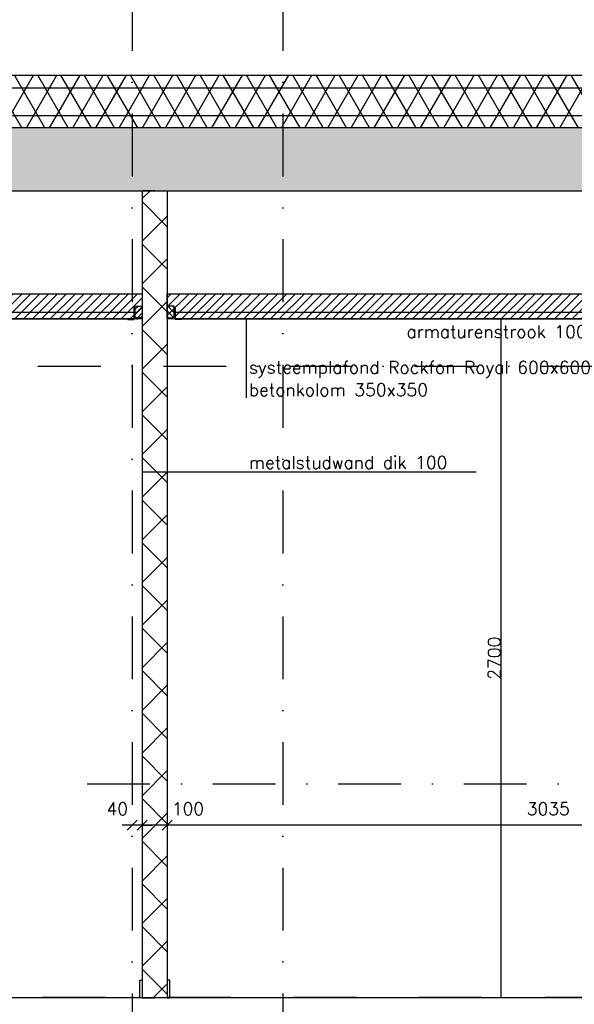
# Model space of a CAD drawing. Extents: x 0 to 297174, y -27731 to 163980.
# Tile 86 of 152: x 160116 to 162326, y 148668 to 152586. Entities that reach past the tile are written whole.
import ezdxf

# ---------------------------------------------------------------- set-up
doc = ezdxf.new("R2010")
doc.units = 0
doc.header["$LTSCALE"] = 5
doc.header["$MEASUREMENT"] = 0
doc.header["$PDMODE"] = 3
doc.header["$PDSIZE"] = 0.1
doc.linetypes.add('DASHDOT', pattern=[1, 0.5, -0.25, 0, -0.25])
doc.linetypes.add('DD1', pattern=[2.66667, 1.66667, -0.5, 0, -0.5])
doc.layers.get('0').update_dxf_attribs({"linetype": 'CONTINUOUS'})
doc.layers.get('DEFPOINTS').update_dxf_attribs({"linetype": 'CONTINUOUS'})
for name, color, linetype in [('A--01A1_ACEER', 1, 'CONTINUOUS'), ('A--A21--_F-23-', 9, 'CONTINUOUS'), ('A--A22--_F123-', 9, 'CONTINUOUS'), ('A--A23--_F--3-', 9, 'CONTINUOUS'), ('A--A25--_F--3-', 9, 'CONTINUOUS'), ('A--L13D3_VLOEREN', 3, 'CONTINUOUS'), ('A--L21--_F-23-', 4, 'CONTINUOUS'), ('A--L22--', 3, 'CONTINUOUS'), ('A--L22--_F--3-', 7, 'CONTINUOUS'), ('A--L22D2_BINNENWAND', 2, 'CONTINUOUS'), ('A--L23--', 7, 'CONTINUOUS'), ('A--L23--_F--3-', 7, 'CONTINUOUS'), ('A--L25--', 7, 'CONTINUOUS'), ('A--L25--_F-23-', 7, 'CONTINUOUS'), ('A--L35-D2-_PLAFONDS', 2, 'CONTINUOUS'), ('A--L35-D4-_PLAFONDS', 4, 'CONTINUOUS'), ('A--L35D1_PLAFONDS', 1, 'CONTINUOUS'), ('A--M$1A-_F123-', 1, 'CONTINUOUS'), ('A--T01A-25_TEKST', 2, 'CONTINUOUS'), ('STRAMIEN', 8, 'DD1'), ('X--LR---_CP', 7, 'CONTINUOUS')]:
    doc.layers.add(name, color=color, linetype=linetype)
doc.styles.add('HIEMSTRA', font='romans.shx')
doc.dimstyles.new('ALFA25', dxfattribs={"dimtxt": 50, "dimasz": 2, "dimexe": 0.3, "dimexo": 0.3, "dimgap": 2, "dimtad": 1, "dimdec": 0, "dimzin": 0, "dimdsep": 46, "dimtxsty": 'HIEMSTRA', "dimblk1": 'OBLIQUE', "dimblk2": 'OBLIQUE', "dimsah": 1, "dimcen": 0.09, "dimdle": 0.3, "dimclrd": 1, "dimclre": 1, "dimclrt": 2, "dimadec": 0, "dimazin": 0, "dimtfac": 0.75, "dimtdec": 4, "dimtix": 1, "dimtmove": 2, "dimatfit": 3, "dimldrblk": 'OBLIQUE', "dimfxl": 0, "dimtvp": 625, "dimtolj": 1, "dimtzin": 0, "dimarcsym": 0})
doc.dimstyles.get("Standard").update_dxf_attribs({"dimscale": 50, "dimtxt": 2.5, "dimasz": 2, "dimexe": 0.3, "dimexo": 0.3, "dimgap": 2, "dimtad": 1, "dimdec": 0, "dimzin": 0, "dimdsep": 46, "dimtxsty": 'HIEMSTRA', "dimblk1": 'OBLIQUE', "dimblk2": 'OBLIQUE', "dimsah": 1, "dimcen": 0.09, "dimdle": 0.3, "dimclrd": 1, "dimclre": 1, "dimclrt": 2, "dimadec": 0, "dimazin": 0, "dimtfac": 1, "dimtdec": 4, "dimtix": 1, "dimtmove": 2, "dimatfit": 3, "dimldrblk": 'OBLIQUE', "dimfxl": 0, "dimtvp": 625, "dimtolj": 1, "dimtzin": 0, "dimarcsym": 0})

# ---------------------------------------------------------------- blocks, each defined once
blk = doc.blocks.new('*U1559')
at = {"layer": 'A--L23--_F--3-', "color": 2, "linetype": 'Continuous'}
blk.add_lwpolyline([(0, 0), (0, 20), (11150, 20), (11150, 0)], dxfattribs=at)
blk = doc.blocks.new('_OBLIQUE')
at = {"color": 0, "linetype": 'ByBlock'}
blk.add_line((-0.5, -0.5), (0.5, 0.5), dxfattribs=at)
blk = doc.blocks.new('*D923')
at = {"layer": 'A--M$1A-_F123-', "color": 1, "lineweight": -2, "ltscale": 10}
for p, q in [((160875.4, 151395.2), (162034.1, 151395.2)), ((162033.8, 148694.9), (162033.8, 151395.5)), ((161796, 148695.2), (162034.1, 148695.2))]:
    blk.add_line(p, q, dxfattribs=at)
at = {"layer": 'DEFPOINTS', "color": 0, "ltscale": 10}
for p in [(160875.1, 151395.2, 0), (162033.8, 151395.2), (161795.7, 148695.2)]:
    blk.add_point(p, dxfattribs=at)
at = {"layer": 'A--M$1A-_F123-', "color": 1, "lineweight": -2, "ltscale": 10, "xscale": 2, "yscale": 2, "zscale": 2}
for p, rotation in [((162033.8, 151395.2), 90), ((162033.8, 148695.2), 270)]:
    blk.add_blockref('_OBLIQUE', p, dxfattribs=dict(at, rotation=rotation))
at = {"layer": 'A--M$1A-_F123-', "color": 2, "ltscale": 10, "insert": (162006.8, 150045.2), "char_height": 50, "attachment_point": 5, "rotation": 90, "style": 'HIEMSTRA'}
blk.add_mtext('\\A1;2700', dxfattribs=at)
blk = doc.blocks.new('*U1552')
at = {"layer": 'A--A22--_F123-', "linetype": 'Continuous'}
h = blk.add_hatch(dxfattribs=at)
h.set_pattern_fill('ALFAKRS', color=256, scale=120, style=0)
h.set_pattern_definition([(45, (-160654.26, -151905.11), (-84.852814, 84.852814), []), (135, (-160654.26, -151905.11), (-84.852814, -84.852814), [])])
h.paths.add_polyline_path([(0, 0), (50, 0), (50, -3211.4), (0, -3211.4), (-50, -3211.4), (-50, 0)])
at = {"layer": 'A--L22--_F--3-', "color": 3, "linetype": 'Continuous'}
for points in [[(0, 0), (-50, 0), (-50, -3211.4), (0, -3211.4)], [(0, 0), (50, 0), (50, -3211.4), (0, -3211.4)]]:
    blk.add_lwpolyline(points, dxfattribs=at)
blk = doc.blocks.new('*D925')
at = {"layer": 'A--M$1A-_F123-', "color": 1, "lineweight": -2, "ltscale": 10}
for p, q in [((163745.3, 149381.1), (160698.3, 149381.1)), ((160704.3, 149384.1), (160704.3, 149375.1)), ((163739.3, 149384.1), (163739.3, 149375.1))]:
    blk.add_line(p, q, dxfattribs=at)
at = {"layer": 'DEFPOINTS', "color": 0, "ltscale": 10}
for p in [(160704.3, 149390.1), (160704.3, 149381.1), (163739.3, 149390.1)]:
    blk.add_point(p, dxfattribs=at)
at = {"layer": 'A--M$1A-_F123-', "color": 1, "lineweight": -2, "ltscale": 10, "xscale": 40, "yscale": 40, "zscale": 40, "rotation": 180}
blk.add_blockref('_OBLIQUE', (160704.3, 149381.1), dxfattribs=at)
at = {"layer": 'A--M$1A-_F123-', "color": 1, "lineweight": -2, "ltscale": 10, "xscale": 40, "yscale": 40, "zscale": 40}
blk.add_blockref('_OBLIQUE', (163739.3, 149381.1), dxfattribs=at)
at = {"layer": 'A--M$1A-_F123-', "color": 2, "ltscale": 10, "insert": (162221.8, 149446.1), "char_height": 50, "attachment_point": 5, "style": 'HIEMSTRA'}
blk.add_mtext('\\A1;3035', dxfattribs=at)
blk = doc.blocks.new('*D926')
at = {"layer": 'A--M$1A-_F123-', "color": 1, "lineweight": -2, "ltscale": 10}
blk.add_line((160710.3, 149381.1), (160598.3, 149381.1), dxfattribs=at)
at = {"layer": 'DEFPOINTS', "color": 0, "ltscale": 10}
for p in [(160604.3, 149381.1), (160604.3, 149381.1), (160704.3, 149381.1)]:
    blk.add_point(p, dxfattribs=at)
at = {"layer": 'A--M$1A-_F123-', "color": 1, "lineweight": -2, "ltscale": 10, "xscale": 40, "yscale": 40, "zscale": 40, "rotation": 180}
blk.add_blockref('_OBLIQUE', (160604.3, 149381.1), dxfattribs=at)
at = {"layer": 'A--M$1A-_F123-', "color": 1, "lineweight": -2, "ltscale": 10, "xscale": 40, "yscale": 40, "zscale": 40}
blk.add_blockref('_OBLIQUE', (160704.3, 149381.1), dxfattribs=at)
at = {"layer": 'A--M$1A-_F123-', "color": 2, "ltscale": 10, "insert": (160786.6, 149446.1), "char_height": 50, "attachment_point": 5, "style": 'HIEMSTRA'}
blk.add_mtext('\\A1;100', dxfattribs=at)
blk = doc.blocks.new('*D927')
at = {"layer": 'A--M$1A-_F123-', "color": 1, "lineweight": -2, "ltscale": 10}
for p, q in [((160564.3, 149381.1), (160524.3, 149381.1)), ((160604.3, 149381.1), (160564.3, 149381.1)), ((160604.3, 149381.1), (160644.3, 149381.1))]:
    blk.add_line(p, q, dxfattribs=at)
at = {"layer": 'DEFPOINTS', "color": 0, "ltscale": 10}
for p in [(160564.3, 149381.1), (160564.3, 149381.1), (160604.3, 149381.1)]:
    blk.add_point(p, dxfattribs=at)
at = {"layer": 'A--M$1A-_F123-', "color": 1, "lineweight": -2, "ltscale": 10, "xscale": 40, "yscale": 40, "zscale": 40}
blk.add_blockref('_OBLIQUE', (160564.3, 149381.1), dxfattribs=at)
at = {"layer": 'A--M$1A-_F123-', "color": 1, "lineweight": -2, "ltscale": 10, "xscale": 40, "yscale": 40, "zscale": 40, "rotation": 180}
blk.add_blockref('_OBLIQUE', (160604.3, 149381.1), dxfattribs=at)
at = {"layer": 'A--M$1A-_F123-', "color": 2, "ltscale": 10, "insert": (160505.1, 149446.1), "char_height": 50, "attachment_point": 5, "style": 'HIEMSTRA'}
blk.add_mtext('\\A1;40', dxfattribs=at)
blk = doc.blocks.new('Q020259-')
at = {"layer": 'A--A25--_F--3-'}
h = blk.add_hatch(dxfattribs=at)
h.set_pattern_fill('ALFALINE', color=256, scale=15, style=0, pattern_type=2)
h.set_pattern_definition([(45, (0, 0), (-10.6066, 10.6066), [])])
h.paths.add_polyline_path([(0, 0), (0, 46), (28, 46), (28, 0)])
at = {"layer": 'A--L25--_F-23-', "color": 2, "linetype": 'Continuous'}
blk.add_lwpolyline([(0, 0), (0, 46), (28, 46), (28, 0)], close=True, dxfattribs=at)
at = {"layer": 'X--LR---_CP'}
for p in [(0, 0), (0, 0), (28, 0)]:
    blk.add_point(p, dxfattribs=at)

msp = doc.modelspace()

# ---------------------------------------------------------------- hatches: boundary and pattern name
at = {"layer": 'A--01A1_ACEER', "linetype": 'Continuous'}
h = msp.add_hatch(dxfattribs=at)
h.set_pattern_fill('ANSI31', color=256, scale=200, style=0)
h.set_pattern_definition([(45, (-67.804, 56249.255), (-17.6776695, 17.6776695), [])])
h.paths.add_polyline_path([(160604.3, 151395.2), (152946.5, 151395.2), (152946.5, 151495.2), (160604.3, 151495.2)])
h = msp.add_hatch(dxfattribs=at)
h.set_pattern_fill('ANSI31', color=256, scale=200, style=0)
h.set_pattern_definition([(45, (2860.006, 56249.255), (-17.6776695, 17.6776695), [])])
h.paths.add_polyline_path([(163532.1, 151395.2), (160704.3, 151395.2), (160704.3, 151495.2), (163532.1, 151495.2)])
at = {"layer": 'A--A21--_F-23-'}
h = msp.add_hatch(dxfattribs=at)
h.set_pattern_fill('ALFAISO', color=256, scale=80, style=0)
h.set_pattern_definition([(60, (0, 52859.255), (-69.282032, 40), []), (120, (0, 52859.255), (-69.282032, -40), [])])
h.paths.add_polyline_path([(152664.2, 152365.2), (163814.4, 152365.2), (163814.4, 152155.2), (152664.2, 152155.2)])
at = {"layer": 'A--A23--_F--3-'}
h = msp.add_hatch(dxfattribs=at)
h.set_pattern_fill('ALFABET', color=256, scale=20, angle=1, style=0, pattern_type=2)
h.set_pattern_definition([(46, (77198.45, 56399.26), (-86.32078, 83.359), []), (51, (77198.45, 56399.26), (143.64922, -10.04493), [15, -165]), (356, (77198.45, 56399.26), (-30.37155, 149.9312), [12, -132]), (101.4514, (77210.42, 56398.42), (113.27778, 139.88618), [12.74804, -140.22842]), (47.1842, (77197.75, 56439.25), (213.99344, -29.37358), [22.5, -247.5]), (97.6356, (77215.59, 56436.8), (183.50393, 198.05632), [19.12206, -210.3426]), (352.1842, (77197.75, 56439.25), (183.50378, 198.05647), [18, -198]), (22, (77217.93, 56429.6), (120.76856, -78.42802), [15, -165]), (327, (77217.93, 56429.6), (46.12453, 145.8572), [12, -132]), (72.4514, (77227.99, 56423.06), (166.89315, 67.42906), [12.74804, -140.22842]), (38.5, (77198.453, 56399.255), (1.26964, 66.611074), [0, -130.4, 0, -134, 0, -132.5]), (8.5, (77198.45, 56399.255), (51.229207, 79.788568), [0, -76.4, 0, -127.4, 0, -50.5]), (328.5, (77153.86, 56398.477), (106.826954, -2.64699), [0, -50, 0, -156, 0, -207]), (318.5, (77133.86, 56398.13), (116.270055, 22.05355), [0, -65, 0, -103.6, 0, -147]), (318.5, (77133.86, 56398.13), (116.270055, 22.05355), [0, -65, 0, -103.6, 0, -147])])
h.paths.add_polyline_path([(152564.2, 151905.2), (163914.3, 151905.1), (163914.3, 152155.1), (152564.2, 152155.2)])

# ---------------------------------------------------------------- linework, layer by layer
at = {"layer": 'A--L13D3_VLOEREN'}
msp.add_lwpolyline([(152664.2, 152365.2), (163814.4, 152365.2), (163814.4, 152155.2), (152664.2, 152155.2)], close=True, dxfattribs=at)
for points in [[(152664.2, 152315.2), (163814.4, 152315.2)], [(152664.2, 152205.2), (163814.4, 152205.2)]]:
    msp.add_lwpolyline(points, dxfattribs=at)
at = {"layer": 'A--L21--_F-23-', "linetype": 'Continuous'}
msp.add_lwpolyline([(152564.2, 151905.2), (163914.3, 151905.1), (163914.3, 152155.1), (152564.2, 152155.2)], close=True, dxfattribs=at)
at = {"layer": 'A--L22D2_BINNENWAND'}
for points in [[(160604.3, 148693.7), (160594.3, 148693.7), (160594.3, 148763.7), (160604.3, 148763.7)], [(160704.3, 148693.7), (160714.3, 148693.7), (160714.3, 148763.7), (160704.3, 148763.7)]]:
    msp.add_lwpolyline(points, close=True, dxfattribs=at)
at = {"layer": 'A--L35-D2-_PLAFONDS'}
for points in [[(160572.1, 151420.2), (152946.5, 151420.2), (152946.5, 151395.2), (160572.1, 151395.2)], [(163532.1, 151420.2), (160736.5, 151420.2)], [(160736.5, 151395.2), (163532.1, 151395.2)]]:
    msp.add_lwpolyline(points, dxfattribs=at)
at = {"layer": 'A--L35-D4-_PLAFONDS'}
for p, q in [((160572.1, 151393.1), (160572.1, 151443.1)), ((160736.5, 151393.1), (160736.5, 151443.1)), ((160547.1, 151393.1), (160572.1, 151393.1)), ((160761.5, 151393.1), (160736.5, 151393.1))]:
    msp.add_line(p, q, dxfattribs=at)
at = {"layer": 'A--L35D1_PLAFONDS', "linetype": 'Continuous'}
for points in [[(160604.3, 151395.2), (152946.5, 151395.2), (152946.5, 151495.2), (160604.3, 151495.2)], [(163532.1, 151395.2), (160704.3, 151395.2), (160704.3, 151495.2), (163532.1, 151495.2)]]:
    msp.add_lwpolyline(points, close=True, dxfattribs=at)
at = {"layer": 'A--T01A-25_TEKST'}
for p, q in [((161019.2, 151081.3), (161019.7, 151395.2, 0)), ((161934.9, 150785.7), (160604.3, 150785.7))]:
    msp.add_line(p, q, dxfattribs=at)
at = {"layer": 'STRAMIEN', "linetype": 'DASHDOT', "ltscale": 100}
for p, q in [((160564.3, 163214.3), (160564.3, 143653.6)), ((161164.3, 163214.3), (161164.3, 143653.6)), ((166458.5, 151395.2, -0.1), (149883, 151395.2)), ((160189.2, 151207.2), (165933.8, 151207.2)), ((160385.3, 149545.2, 0), (166164.3, 149545.2, 0)), ((166458.5, 148695.2, -0.1), (149883, 148695.2))]:
    msp.add_line(p, q, dxfattribs=at)
at = {"layer": 'STRAMIEN', "linetype": 'DASHDOT'}
msp.add_line((166450.7, 152155.2), (150148.7, 152155.2), dxfattribs=at)

# ---------------------------------------------------------------- block references
at = {"layer": 'A--L22--'}
msp.add_blockref('*U1552', (160654.3, 151905.1), dxfattribs=at)
at = {"layer": 'A--L23--'}
msp.add_blockref('*U1559', (152664.3, 148675.2), dxfattribs=at)
at = {"layer": 'A--L25--'}
msp.add_blockref('Q020259-', (160576.3, 151400.2), dxfattribs=at)
at = {"layer": 'A--L25--', "xscale": -1}
msp.add_blockref('Q020259-', (160732.2, 151400.2), dxfattribs=at)

# ---------------------------------------------------------------- texts
at = {"layer": 'A--01A1_ACEER', "linetype": 'Continuous', "style": 'HIEMSTRA'}
msp.add_text('armaturenstrook 100mm vanaf o.k. plafond', height=50, dxfattribs=at).set_placement((161657, 151319.3))
at = {"layer": 'A--T01A-25_TEKST', "style": 'HIEMSTRA'}
for s, p in [('systeemplafond Rockfon Royal 600x600', (161029.2, 151177.5)), ('betonkolom 350x350', (161029.2, 151088.3)), ('metalstudwand dik 100', (161029.2, 150799.1))]:
    msp.add_text(s, height=50, dxfattribs=at).set_placement(p)

# ---------------------------------------------------------------- dimensions: what is measured, and where the dimension line sits
at = {"layer": 'A--M$1A-_F123-'}
dim = msp.add_linear_dim(base=(162033.8, 151395.2), p1=(161795.7, 148695.2), p2=(160875.1, 151395.2, 0), angle=90, dimstyle='ALFA25', dxfattribs=at)
dim.commit()
dim.dimension.update_dxf_attribs({"geometry": '*D923', "text_midpoint": (162006.8, 150045.2)})
for base, p1, p2, picture, middle in [((160564.3, 149381.1), (160604.3, 149381.1), (160564.3, 149381.1), '*D927', (160505.1, 149446.1)), ((160604.3, 149381.1), (160704.3, 149381.1), (160604.3, 149381.1), '*D926', (160786.6, 149446.1))]:
    dim = msp.add_linear_dim(base=base, p1=p1, p2=p2, dimstyle='Standard', override={"dimscale": 20}, dxfattribs=at)
    dim.commit()
    dim.dimension.update_dxf_attribs({"geometry": picture, "text_midpoint": middle, "dimtype": 160})
dim = msp.add_linear_dim(base=(160704.3, 149381.1), p1=(163739.3, 149390.1), p2=(160704.3, 149390.1), dimstyle='Standard', override={"dimscale": 20}, dxfattribs=at)
dim.commit()
dim.dimension.update_dxf_attribs({"geometry": '*D925', "text_midpoint": (162221.8, 149446.1)})

doc.saveas('drawing.dxf')
